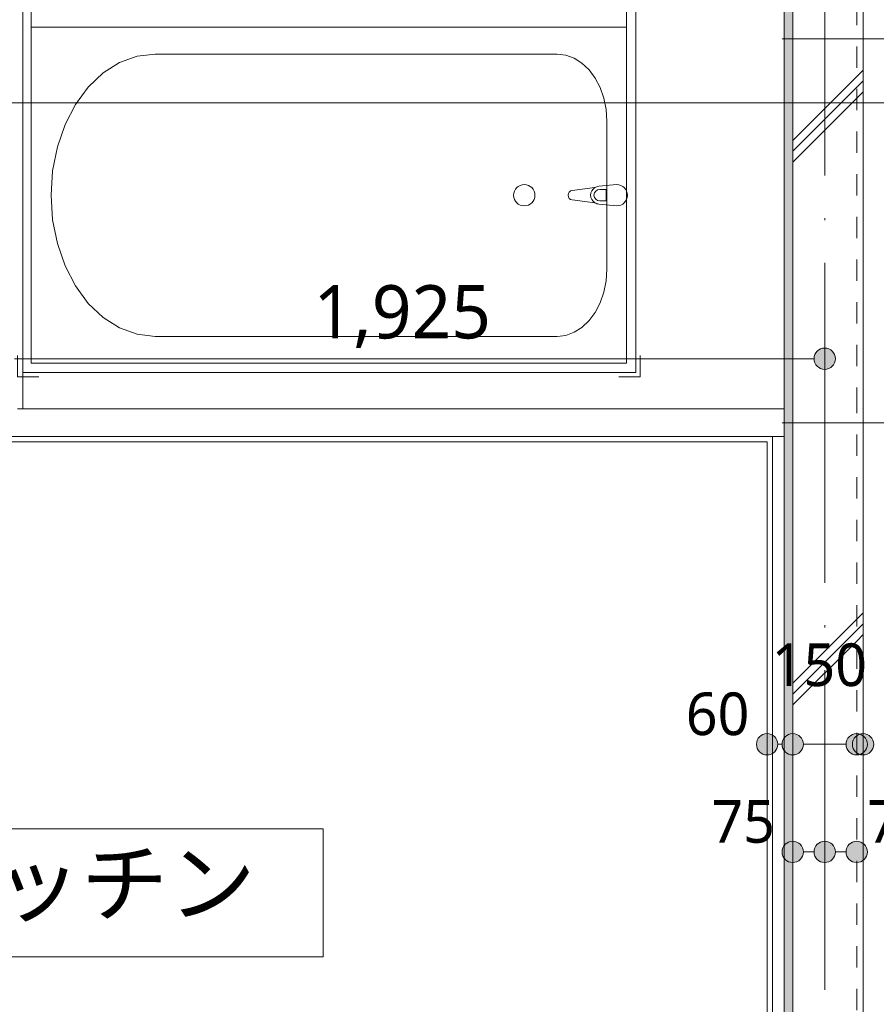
# Model space of a CAD drawing. Header units: millimetres. Extents: x 0 to 841, y 0 to 1188.
# Tile 89 of 98: x 687 to 727, y 995 to 1041. Entities that reach past the tile are written whole.
import ezdxf
from ezdxf.xclip import XClip

# ---------------------------------------------------------------- set-up
doc = ezdxf.new("R2010")
doc.units = ezdxf.units.MM
doc.header["$MEASUREMENT"] = 0
doc.header["$XCLIPFRAME"] = 0
for name, pattern in [('Wipeout_Contour', [1000, 0, -1000]), ('通り芯', [19, 15, -2, 0, -2]), ('ＪＷ点線１', [2, 1, -1])]:
    doc.linetypes.add(name, pattern=pattern)
for name, color, linetype in [('EV.★', 7, 'Continuous'), ('壁-躯体', 7, 'Continuous'), ('壁-間仕切り', 7, 'Continuous'), ('室名.★', 7, 'Continuous'), ('寸法', 7, 'Continuous'), ('床', 7, 'Continuous')]:
    doc.layers.add(name, color=color, linetype=linetype)
for name, color, linetype, lineweight in [('UB.★_ペン_番号__1', 7, 'Continuous', 5), ('UB.★_ペン_番号__41', 7, 'Continuous', 13), ('壁-躯体_ペン_番号__141', 7, 'Continuous', 15), ('壁-間仕切り_ペン_番号__141', 7, 'Continuous', 15), ('室名.★_ペン_番号__46', 7, 'Continuous', 13), ('寸法_ペン_番号__45', 7, 'Continuous', 13), ('寸法_ペン_番号__46', 7, 'Continuous', 13), ('通り芯_ペン_番号__139', 8, 'Continuous', 5)]:
    doc.layers.add(name, color=color, linetype=linetype, lineweight=lineweight)
for name, color, linetype, lineweight, true_color in [('UB.★_ペン_番号__75', 251, 'Continuous', 5, 0x6a6a6a), ('壁-躯体_ペン_番号__161', 251, 'Continuous', 5, 0x6a6a6a), ('壁-躯体_ペン_番号__169', 253, 'Continuous', 5, 0xaaaaaa), ('壁-躯体_ペン_番号__174', 253, 'Continuous', 5, 0xaaaaaa), ('壁-間仕切り_ペン_番号__161', 251, 'Continuous', 5, 0x6a6a6a), ('室名.★_ペン_番号__85', 251, 'Continuous', 5, 0x6a6a6a), ('寸法_ペン_番号__85', 251, 'Continuous', 5, 0x6a6a6a), ('床_ペン_番号__89', 251, 'Continuous', 5, 0x6a6a6a), ('断面図_ペン_番号__85', 251, 'Continuous', 5, 0x6a6a6a)]:
    doc.layers.add(name, color=color, linetype=linetype, lineweight=lineweight, true_color=true_color)
doc.styles.add('GENERATED_STYLE_1', font='meiryo.ttc')
pattern_1 = [(45, (488.263, 926.959), (-12.7279, 12.7279), []), (45, (488.008, 927.213), (-12.7279, 12.7279), []), (45, (487.753, 927.468), (-12.7279, 12.7279), [])]

# ---------------------------------------------------------------- blocks, each defined once
blk = doc.blocks.new('*X36')
at = {"layer": '壁-躯体_ペン_番号__174', "linetype": 'Continuous', "lineweight": 5, "true_color": 0xaaaaaa}
blk.add_hatch(color=253, dxfattribs=at).paths.add_polyline_path([(722.763, 1022.609), (722.363, 1022.609), (722.363, 1021.334), (722.763, 1021.472)])
blk = doc.blocks.new('*X38')
at = {"layer": '壁-躯体_ペン_番号__174', "linetype": 'Continuous', "lineweight": 5, "true_color": 0xaaaaaa}
blk.add_hatch(color=253, dxfattribs=at).paths.add_polyline_path([(722.363, 1061.309), (722.363, 1022.609), (722.763, 1022.609), (722.763, 1061.309)])
blk = doc.blocks.new('*X61')
at = {"layer": '壁-躯体_ペン_番号__174', "linetype": 'Continuous', "lineweight": 5, "true_color": 0xaaaaaa}
blk.add_hatch(color=253, dxfattribs=at).paths.add_polyline_path([(722.363, 1021.334), (722.363, 977.583), (722.763, 977.445), (722.763, 1021.472)])
blk = doc.blocks.new('図面_6_6', base_point=(598.263, 1001.922))
at = {"layer": 'UB.★_ペン_番号__1', "color": 7, "linetype": 'Continuous', "lineweight": 5, "flags": 128}
for points in [[(715.413, 1024.309), (686.613, 1024.309), (686.613, 1061.109), (715.413, 1061.109)], [(714.973, 1024.749), (687.053, 1024.749), (687.053, 1060.669), (714.973, 1060.669)]]:
    blk.add_lwpolyline(points, close=True, dxfattribs=at)
at = {"layer": '壁-間仕切り_ペン_番号__141', "color": 7, "linetype": 'Continuous', "lineweight": 15}
blk.add_point((726.063, 1022.609), dxfattribs=at)
at = {"layer": '寸法_ペン_番号__46', "color": 7, "linetype": 'Continuous', "lineweight": 13, "insert": (726.263, 1002.236), "char_height": 2, "width": 3.31252, "attachment_point": 7, "style": 'GENERATED_STYLE_1'}
blk.add_mtext('\\A1;{\\pql;\\fMeiryo|b0|i0|c128|p0;\\W1.000000;75}', dxfattribs=at)
at = {"color": 254, "linetype": 'Wipeout_Contour', "lineweight": 0, "ltscale": 22881.22973}
blk.add_wipeout([(488.263, 926.959), (582.263, 926.959), (724.263, 926.959), (724.263, 969.859), (709.263, 969.859), (709.263, 976.959), (724.263, 976.959), (724.263, 1021.959), (686.663, 1021.959), (686.663, 1062.859), (655.963, 1062.859), (655.963, 1094.959), (636.763, 1094.959), (636.763, 1078.959), (614.963, 1078.959), (614.963, 1061.059), (582.263, 1061.059), (582.263, 991.959), (488.263, 991.959)], dxfattribs=at).dxf.layer = '床'
at = {"layer": 'UB.★_ペン_番号__41', "color": 7, "linetype": 'Continuous', "lineweight": 13, "flags": 128}
for points in [[(687.413, 1024.109), (686.413, 1024.109), (686.413, 1025.109)], [(714.613, 1024.109), (715.613, 1024.109), (715.613, 1025.109)]]:
    blk.add_lwpolyline(points, dxfattribs=at)
at = {"layer": 'UB.★_ペン_番号__75', "color": 251, "linetype": 'Continuous', "lineweight": 5, "true_color": 0x6a6a6a}
for p, q in [((714.012, 1032.901), (713.715, 1032.901)), ((714.012, 1032.357), (714.012, 1032.901)), ((713.715, 1032.357), (714.012, 1032.357))]:
    blk.add_line(p, q, dxfattribs=at)
at = {"layer": 'UB.★_ペン_番号__75', "color": 251, "linetype": 'Continuous', "lineweight": 5, "true_color": 0x6a6a6a, "flags": 128}
for points in [[(714.973, 1024.749), (687.053, 1024.749), (687.053, 1040.509), (714.973, 1040.509)], [(711.715, 1039.248), (712.119, 1039.2), (712.511, 1039.058), (712.879, 1038.826), (713.211, 1038.51), (713.498, 1038.122), (713.73, 1037.672), (713.902, 1037.174), (714.007, 1036.643), (714.042, 1036.096), (714.042, 1029.161), (714.007, 1028.614), (713.902, 1028.083), (713.73, 1027.585), (713.498, 1027.135), (713.211, 1026.747), (712.879, 1026.432), (712.511, 1026.2), (712.119, 1026.057), (711.715, 1026.009), (692.869, 1026.009), (692.021, 1026.11), (691.198, 1026.409), (690.426, 1026.896), (689.729, 1027.558), (689.126, 1028.374), (688.638, 1029.319), (688.278, 1030.365), (688.057, 1031.479), (687.983, 1032.629), (688.057, 1033.778), (688.278, 1034.893), (688.638, 1035.938), (689.126, 1036.883), (689.729, 1037.699), (690.426, 1038.361), (691.198, 1038.849), (692.021, 1039.147), (692.869, 1039.248)]]:
    blk.add_lwpolyline(points, close=True, dxfattribs=at)
blk.add_lwpolyline([(714.51, 1032.129), (713.671, 1032.209, -0.12102), (713.481, 1032.274), (712.422, 1032.407, -0.882566), (712.422, 1032.851), (713.481, 1032.983, -0.12102), (713.671, 1033.049), (714.51, 1033.129, -1)], format="xyb", close=True, dxfattribs=at)
at = {"layer": 'UB.★_ペン_番号__75', "color": 251, "linetype": 'Continuous', "lineweight": 5, "true_color": 0x6a6a6a}
blk.add_circle((710.173, 1032.629), 0.5, dxfattribs=at)
for centre, radius, start, end in [((713.709, 1032.629), 0.422, 122.771, 237.229), ((713.715, 1032.629), 0.272, 90, 270)]:
    blk.add_arc(centre, radius, start, end, dxfattribs=at)
at = {"layer": '床_ペン_番号__89', "color": 251, "linetype": 'Continuous', "lineweight": 5, "true_color": 0x6a6a6a, "flags": 128}
blk.add_lwpolyline([(488.263, 926.959), (582.263, 926.959), (724.263, 926.959), (724.263, 969.859), (709.263, 969.859), (709.263, 976.959), (724.263, 976.959), (724.263, 1021.959), (686.663, 1021.959), (686.663, 1062.859), (655.963, 1062.859), (655.963, 1094.959), (636.763, 1094.959), (636.763, 1078.959), (614.963, 1078.959), (614.963, 1061.059), (582.263, 1061.059), (582.263, 991.959), (488.263, 991.959)], close=True, dxfattribs=at)
at = {"layer": '寸法_ペン_番号__46', "color": 7, "linetype": 'Continuous', "lineweight": 13, "attachment_point": 7, "style": 'GENERATED_STYLE_1'}
for s, insert, char_height, width in [('\\A1;{\\pql;\\fMeiryo|b0|i0|c128|p0;\\W1.000000;1,925}', (700.29, 1025.459), 2.5, 9.445), ('\\A1;{\\pql;\\fMeiryo|b0|i0|c128|p0;\\W1.000000;60}', (717.75, 1007.282), 2, 3.31252)]:
    blk.add_mtext(s, dxfattribs=dict(at, insert=insert, char_height=char_height, width=width))
at = {"color": 254, "linetype": 'Wipeout_Contour', "lineweight": 0, "ltscale": 3752.1353}
blk.add_wipeout([(722.363, 1021.309), (722.363, 1021.334), (722.288, 1021.309)], dxfattribs=at).dxf.layer = '壁-間仕切り'
at = {"color": 254, "linetype": 'Wipeout_Contour', "lineweight": 0, "ltscale": 3750.51832}
blk.add_wipeout([(721.813, 1021.145), (721.563, 1021.059), (721.813, 1021.059)], dxfattribs=at).dxf.layer = '壁-間仕切り'
at = {"color": 254, "linetype": 'Wipeout_Contour', "lineweight": 0, "ltscale": 4865.834299}
blk.add_wipeout([(684.745, 996.917), (700.745, 996.917), (700.745, 1002.918), (684.745, 1002.918)], dxfattribs=at).dxf.layer = '室名.★'
at = {"layer": '室名.★_ペン_番号__85', "color": 251, "linetype": 'Continuous', "lineweight": 5, "true_color": 0x6a6a6a, "flags": 128}
blk.add_lwpolyline([(684.745, 996.917), (700.745, 996.917), (700.745, 1002.918), (684.745, 1002.918)], close=True, dxfattribs=at)
at = {"layer": '室名.★_ペン_番号__46', "color": 7, "linetype": 'Continuous', "lineweight": 13, "insert": (692.745, 1001.871), "char_height": 3, "attachment_point": 2, "style": 'GENERATED_STYLE_1'}
blk.add_mtext('\\A1;{\\pqc;\\pt0,920;\\fMeiryo|b0|i0|c128|p0;\\W1.000000;キッチン\\fMeiryo|b0|i0|c128|p0;\\W1.000000;\\A1{\\H.66x;\\S^  ;}\\fMeiryo|b0|i0|c128|p0;\\W1.000000;\\fMeiryo|b0|i0|c128|p0;\\W1.000000;\\A1{\\H.66x;\\S^  ;}\\fMeiryo|b0|i0|c128|p0;\\W1.000000;\\fMeiryo|b0|i0|c128|p0;\\W1.000000;\\fMeiryo|b0|i0|c128|p0;\\W1.000000;\\fMeiryo|b0|i0|c128|p0;\\W1.000000;\\fMeiryo|b0|i0|c128|p0;\\W1.000000;\\fMeiryo|b0|i0|c128|p0;\\W1.000000;\\fMeiryo|b0|i0|c128|p0;\\W1.000000;\\A1{\\H.66x;\\S^  ;}\\fMeiryo|b0|i0|c128|p0;\\W1.000000;\\fMeiryo|b0|i0|c128|p0;\\W1.000000;\\A1{\\H.66x;\\S^  ;}\\fMeiryo|b0|i0|c128|p0;\\W1.000000;\\fMeiryo|b0|i0|c128|p0;\\W1.000000;\\fMeiryo|b0|i0|c128|p0;\\W1.000000;\\fMeiryo|b0|i0|c128|p0;\\W1.000000;\\fMeiryo|b0|i0|c128|p0;\\W1.000000;\\fMeiryo|b0|i0|c128|p0;\\W1.000000;\\fMeiryo|b0|i0|c128|p0;\\W1.000000;\\A1{\\H.66x;\\S^  ;}\\fMeiryo|b0|i0|c128|p0;\\W1.000000;\\fMeiryo|b0|i0|c128|p0;\\W1.000000;\\A1{\\H.66x;\\S^  ;}\\fMeiryo|b0|i0|c128|p0;\\W1.000000;\\fMeiryo|b0|i0|c128|p0;\\W1.000000;\\fMeiryo|b0|i0|c128|p0;\\W1.000000;\\fMeiryo|b0|i0|c128|p0;\\W1.000000;\\fMeiryo|b0|i0|c128|p0;\\W1.000000;\\fMeiryo|b0|i0|c128|p0;\\W1.000000;\\fMeiryo|b0|i0|c128|p0;\\W1.000000;\\A1{\\H.66x;\\S^  ;}\\fMeiryo|b0|i0|c128|p0;\\W1.000000;\\fMeiryo|b0|i0|c128|p0;\\W1.000000;\\A1{\\H.66x;\\S^  ;}\\fMeiryo|b0|i0|c128|p0;\\W1.000000;\\fMeiryo|b0|i0|c128|p0;\\W1.000000;\\fMeiryo|b0|i0|c128|p0;\\W1.000000;\\fMeiryo|b0|i0|c128|p0;\\W1.000000;\\fMeiryo|b0|i0|c128|p0;\\W1.000000;\\fMeiryo|b0|i0|c128|p0;\\W1.000000;\\fMeiryo|b0|i0|c128|p0;\\W1.000000;\\A1{\\H.66x;\\S^  ;}\\fMeiryo|b0|i0|c128|p0;\\W1.000000;\\fMeiryo|b0|i0|c128|p0;\\W1.000000;\\A1{\\H.66x;\\S^  ;}\\fMeiryo|b0|i0|c128|p0;\\W1.000000;\\fMeiryo|b0|i0|c128|p0;\\W1.000000;\\fMeiryo|b0|i0|c128|p0;\\W1.000000;\\fMeiryo|b0|i0|c128|p0;\\W1.000000;\\fMeiryo|b0|i0|c128|p0;\\W1.000000;\\fMeiryo|b0|i0|c128|p0;\\W1.000000;\\fMeiryo|b0|i0|c128|p0;\\W1.000000;\\fMeiryo|b0|i0|c128|p0;\\W1.000000;}', dxfattribs=at)
at = {"color": 254, "linetype": 'Wipeout_Contour', "lineweight": 0, "ltscale": 4960.913164}
blk.add_wipeout([(721.563, 1021.309), (685.763, 1021.309), (685.763, 1021.059), (721.563, 1021.059)], dxfattribs=at).dxf.layer = '壁-間仕切り'
at = {"color": 254, "linetype": 'Wipeout_Contour', "lineweight": 0, "ltscale": 5002.190045}
blk.add_wipeout([(721.563, 1021.309), (721.563, 1021.059), (721.813, 1021.145), (721.813, 1021.309)], dxfattribs=at).dxf.layer = '壁-間仕切り'
at = {"layer": '壁-間仕切り_ペン_番号__141', "color": 7, "linetype": 'Continuous', "lineweight": 15, "flags": 128}
blk.add_lwpolyline([(685.763, 1021.059), (721.563, 1021.059)], dxfattribs=at)
at = {"color": 254, "linetype": 'Wipeout_Contour', "lineweight": 0, "ltscale": 6214.638402}
blk.add_wipeout([(722.363, 1022.609), (685.763, 1022.609), (685.763, 1021.309), (722.288, 1021.309), (722.363, 1021.334)], dxfattribs=at).dxf.layer = '壁-間仕切り'
at = {"layer": '壁-躯体_ペン_番号__161', "color": 251, "linetype": 'Continuous', "lineweight": 5, "true_color": 0x6a6a6a}
for p, q in [((722.363, 1021.309), (722.288, 1021.309)), ((722.363, 1021.309), (722.363, 1021.334)), ((721.813, 1021.059), (721.813, 1021.145))]:
    blk.add_line(p, q, dxfattribs=at)
at = {"layer": '壁-間仕切り_ペン_番号__161', "color": 251, "linetype": 'Continuous', "lineweight": 5, "true_color": 0x6a6a6a}
for p, q in [((722.363, 1022.609), (722.363, 1021.334)), ((685.763, 1021.309), (721.813, 1021.309)), ((721.813, 1021.309), (721.813, 1021.145)), ((722.288, 1021.309), (721.813, 1021.309))]:
    blk.add_line(p, q, dxfattribs=at)
at = {"layer": '壁-間仕切り_ペン_番号__161', "color": 251, "linetype": 'Continuous', "lineweight": 5, "true_color": 0x6a6a6a, "flags": 128}
blk.add_lwpolyline([(722.363, 1022.609), (686.413, 1022.609)], dxfattribs=at)
at = {"layer": '室名.★_ペン_番号__46', "color": 7, "linetype": 'Continuous', "lineweight": 13, "insert": (677.313, 1033.262), "char_height": 3, "attachment_point": 2, "style": 'GENERATED_STYLE_1'}
blk.add_mtext('\\A1;{\\pqc;\\pt0,920;\\fMeiryo|b0|i0|c128|p0;\\W1.000000;収納\\fMeiryo|b0|i0|c128|p0;\\W1.000000;\\A1{\\H.66x;\\S^  ;}\\fMeiryo|b0|i0|c128|p0;\\W1.000000;\\fMeiryo|b0|i0|c128|p0;\\W1.000000;\\A1{\\H.66x;\\S^  ;}\\fMeiryo|b0|i0|c128|p0;\\W1.000000;\\fMeiryo|b0|i0|c128|p0;\\W1.000000;\\fMeiryo|b0|i0|c128|p0;\\W1.000000;\\fMeiryo|b0|i0|c128|p0;\\W1.000000;\\fMeiryo|b0|i0|c128|p0;\\W1.000000;\\fMeiryo|b0|i0|c128|p0;\\W1.000000;\\fMeiryo|b0|i0|c128|p0;\\W1.000000;\\A1{\\H.66x;\\S^  ;}\\fMeiryo|b0|i0|c128|p0;\\W1.000000;\\fMeiryo|b0|i0|c128|p0;\\W1.000000;\\A1{\\H.66x;\\S^  ;}\\fMeiryo|b0|i0|c128|p0;\\W1.000000;\\fMeiryo|b0|i0|c128|p0;\\W1.000000;\\fMeiryo|b0|i0|c128|p0;\\W1.000000;\\fMeiryo|b0|i0|c128|p0;\\W1.000000;\\fMeiryo|b0|i0|c128|p0;\\W1.000000;\\fMeiryo|b0|i0|c128|p0;\\W1.000000;\\fMeiryo|b0|i0|c128|p0;\\W1.000000;\\A1{\\H.66x;\\S^  ;}\\fMeiryo|b0|i0|c128|p0;\\W1.000000;\\fMeiryo|b0|i0|c128|p0;\\W1.000000;\\A1{\\H.66x;\\S^  ;}\\fMeiryo|b0|i0|c128|p0;\\W1.000000;\\fMeiryo|b0|i0|c128|p0;\\W1.000000;\\fMeiryo|b0|i0|c128|p0;\\W1.000000;\\fMeiryo|b0|i0|c128|p0;\\W1.000000;\\fMeiryo|b0|i0|c128|p0;\\W1.000000;\\fMeiryo|b0|i0|c128|p0;\\W1.000000;\\fMeiryo|b0|i0|c128|p0;\\W1.000000;\\A1{\\H.66x;\\S^  ;}\\fMeiryo|b0|i0|c128|p0;\\W1.000000;\\fMeiryo|b0|i0|c128|p0;\\W1.000000;\\A1{\\H.66x;\\S^  ;}\\fMeiryo|b0|i0|c128|p0;\\W1.000000;\\fMeiryo|b0|i0|c128|p0;\\W1.000000;\\fMeiryo|b0|i0|c128|p0;\\W1.000000;\\fMeiryo|b0|i0|c128|p0;\\W1.000000;\\fMeiryo|b0|i0|c128|p0;\\W1.000000;\\fMeiryo|b0|i0|c128|p0;\\W1.000000;\\fMeiryo|b0|i0|c128|p0;\\W1.000000;\\A1{\\H.66x;\\S^  ;}\\fMeiryo|b0|i0|c128|p0;\\W1.000000;\\fMeiryo|b0|i0|c128|p0;\\W1.000000;\\A1{\\H.66x;\\S^  ;}\\fMeiryo|b0|i0|c128|p0;\\W1.000000;\\fMeiryo|b0|i0|c128|p0;\\W1.000000;\\fMeiryo|b0|i0|c128|p0;\\W1.000000;\\fMeiryo|b0|i0|c128|p0;\\W1.000000;\\fMeiryo|b0|i0|c128|p0;\\W1.000000;\\fMeiryo|b0|i0|c128|p0;\\W1.000000;\\fMeiryo|b0|i0|c128|p0;\\W1.000000;\\fMeiryo|b0|i0|c128|p0;\\W1.000000;}', dxfattribs=at)
at = {"color": 254, "linetype": 'Wipeout_Contour', "lineweight": 0, "ltscale": 5006.632382}
blk.add_wipeout([(722.763, 1022.609), (722.363, 1022.609), (722.363, 1021.334), (722.763, 1021.472)], dxfattribs=at).dxf.layer = '壁-躯体'
at = {"layer": 'EV.★', "color": 7, "linetype": 'Continuous', "lineweight": 5}
blk.add_blockref('*X36', (0, 0), dxfattribs=at)
at = {"color": 254, "linetype": 'Wipeout_Contour', "lineweight": 0, "ltscale": 5012.171672}
blk.add_wipeout([(725.763, 1022.609), (722.763, 1022.609), (722.763, 1021.472), (725.763, 1022.505)], dxfattribs=at).dxf.layer = '壁-躯体'
at = {"layer": '壁-躯体_ペン_番号__169', "linetype": 'Continuous', "lineweight": 5, "true_color": 0xaaaaaa}
h = blk.add_hatch(dxfattribs=at)
h.set_pattern_fill('コンクリート_構造2_0006', color=253, style=0, pattern_type=2)
h.set_pattern_definition(pattern_1)
h.paths.add_polyline_path([(725.763, 1022.609), (722.763, 1022.609), (722.763, 1021.472), (725.763, 1022.505)])
at = {"color": 254, "linetype": 'Wipeout_Contour', "lineweight": 0, "ltscale": 5072.099802}
blk.add_wipeout([(722.363, 1061.309), (722.363, 1022.609), (722.763, 1022.609), (722.763, 1061.309)], dxfattribs=at).dxf.layer = '壁-躯体'
at = {"color": 254, "linetype": 'Wipeout_Contour', "lineweight": 0, "ltscale": 3762.719687}
blk.add_wipeout([(725.763, 1022.609), (725.763, 1022.505), (726.063, 1022.609)], dxfattribs=at).dxf.layer = '壁-躯体'
at = {"layer": '壁-躯体_ペン_番号__169', "linetype": 'Continuous', "lineweight": 5, "true_color": 0xaaaaaa}
h = blk.add_hatch(dxfattribs=at)
h.set_pattern_fill('コンクリート_構造2_0006', color=253, style=0, pattern_type=2)
h.set_pattern_definition(pattern_1)
h.paths.add_polyline_path([(725.763, 1022.609), (725.763, 1022.505), (726.063, 1022.609)])
at = {"layer": '壁-躯体_ペン_番号__161', "color": 251, "linetype": 'Continuous', "lineweight": 5, "true_color": 0x6a6a6a, "flags": 128}
blk.add_lwpolyline([(722.363, 1061.309), (722.363, 1022.609)], dxfattribs=at)
at = {"layer": '壁-間仕切り_ペン_番号__161', "color": 251, "linetype": 'Continuous', "lineweight": 5, "true_color": 0x6a6a6a}
blk.add_line((722.363, 1022.609), (722.363, 1021.334), dxfattribs=at)
at = {"layer": 'EV.★', "color": 7, "linetype": 'Continuous', "lineweight": 5}
blk.add_blockref('*X38', (0, 0), dxfattribs=at)
at = {"color": 254, "linetype": 'Wipeout_Contour', "lineweight": 0, "ltscale": 5079.748694}
blk.add_wipeout([(726.063, 1022.609), (726.063, 1061.309), (725.763, 1061.309), (725.763, 1022.609)], dxfattribs=at).dxf.layer = '壁-躯体'
at = {"color": 254, "linetype": 'Wipeout_Contour', "lineweight": 0, "ltscale": 3752.739388}
blk.add_wipeout([(721.813, 1021.145), (722.288, 1021.309), (721.813, 1021.309)], dxfattribs=at).dxf.layer = '壁-躯体'
at = {"layer": '壁-躯体_ペン_番号__169', "linetype": 'Continuous', "lineweight": 5, "true_color": 0xaaaaaa}
h = blk.add_hatch(dxfattribs=at)
h.set_pattern_fill('コンクリート_構造2_0006', color=253, style=0, pattern_type=2)
h.set_pattern_definition(pattern_1)
h.paths.add_polyline_path([(726.063, 1022.609), (726.063, 1061.309), (725.763, 1061.309), (725.763, 1022.609)])
at = {"layer": '壁-躯体_ペン_番号__141', "color": 7, "linetype": 'Continuous', "lineweight": 15, "flags": 128}
blk.add_lwpolyline([(726.063, 1022.609), (726.063, 1061.309)], dxfattribs=at)
at = {"layer": '壁-間仕切り_ペン_番号__141', "color": 7, "linetype": 'Continuous', "lineweight": 15}
blk.add_point((726.063, 1022.609), dxfattribs=at)
at = {"color": 254, "linetype": 'Wipeout_Contour', "lineweight": 0, "ltscale": 4931.369734}
blk.add_wipeout([(721.563, 1021.059), (721.563, 977.859), (721.813, 977.859), (721.813, 1021.059)], dxfattribs=at).dxf.layer = '壁-躯体'
at = {"layer": '壁-躯体_ペン_番号__141', "color": 7, "linetype": 'Continuous', "lineweight": 15, "flags": 128}
blk.add_lwpolyline([(721.563, 1021.059), (721.563, 977.859)], dxfattribs=at)
at = {"color": 254, "linetype": 'Wipeout_Contour', "lineweight": 0, "ltscale": 5075.979728}
blk.add_wipeout([(725.763, 1022.609), (725.763, 1061.309), (722.763, 1061.309), (722.763, 1022.609)], dxfattribs=at).dxf.layer = '壁-躯体'
at = {"color": 254, "linetype": 'Wipeout_Contour', "lineweight": 0, "ltscale": 7398.288736}
blk.add_wipeout([(722.288, 1021.309), (721.813, 1021.145), (721.813, 977.773), (722.288, 977.609), (722.363, 977.609), (722.363, 1021.309)], dxfattribs=at).dxf.layer = '壁-躯体'
at = {"layer": '壁-躯体_ペン_番号__169', "linetype": 'Continuous', "lineweight": 5, "true_color": 0xaaaaaa}
h = blk.add_hatch(dxfattribs=at)
h.set_pattern_fill('コンクリート_構造2_0006', color=253, style=0, pattern_type=2)
h.set_pattern_definition(pattern_1)
h.paths.add_polyline_path([(725.763, 1022.609), (725.763, 1061.309), (722.763, 1061.309), (722.763, 1022.609)])
at = {"layer": '寸法', "linetype": 'Continuous', "lineweight": 0, "true_color": 0x000000}
for points in [[(723.763, 1024.959), (723.801, 1024.767), (723.909, 1024.605), (724.071, 1024.497), (724.263, 1024.459), (724.454, 1024.497), (724.616, 1024.605), (724.725, 1024.767), (724.763, 1024.959), (724.725, 1025.15), (724.616, 1025.312), (724.454, 1025.421), (724.263, 1025.459), (724.071, 1025.421), (723.909, 1025.312), (723.801, 1025.15)], [(721.063, 1006.882), (721.101, 1006.691), (721.209, 1006.529), (721.371, 1006.42), (721.563, 1006.382), (721.754, 1006.42), (721.916, 1006.529), (722.025, 1006.691), (722.063, 1006.882), (722.025, 1007.073), (721.916, 1007.236), (721.754, 1007.344), (721.563, 1007.382), (721.371, 1007.344), (721.209, 1007.236), (721.101, 1007.073)]]:
    blk.add_hatch(color=18, dxfattribs=at).paths.add_polyline_path(points)
at = {"layer": '壁-躯体_ペン_番号__141', "color": 7, "linetype": 'Continuous', "lineweight": 15}
blk.add_line((722.763, 1061.309), (722.763, 1022.609), dxfattribs=at)
at = {"layer": '壁-躯体_ペン_番号__141', "color": 7, "linetype": 'ＪＷ点線１', "lineweight": 15}
blk.add_line((725.763, 1022.609), (725.763, 1061.309), dxfattribs=at)
at = {"layer": '壁-躯体_ペン_番号__161', "color": 251, "linetype": 'Continuous', "lineweight": 5, "true_color": 0x6a6a6a}
for q in [(721.813, 1021.145), (721.813, 977.859)]:
    blk.add_line((721.813, 1021.059), q, dxfattribs=at)
at = {"layer": '壁-間仕切り_ペン_番号__141', "color": 7, "linetype": 'Continuous', "lineweight": 15}
blk.add_line((722.763, 1022.609), (722.763, 1021.472), dxfattribs=at)
at = {"layer": '壁-間仕切り_ペン_番号__141', "color": 7, "linetype": 'ＪＷ点線１', "lineweight": 15}
blk.add_line((725.763, 1022.505), (725.763, 1022.609), dxfattribs=at)
at = {"layer": '壁-間仕切り_ペン_番号__161', "color": 251, "linetype": 'Continuous', "lineweight": 5, "true_color": 0x6a6a6a}
blk.add_line((721.813, 1021.309), (721.813, 1021.145), dxfattribs=at)
at = {"layer": '寸法_ペン_番号__45', "color": 7, "linetype": 'Continuous', "lineweight": 13}
for centre in [(724.263, 1024.959), (721.563, 1006.882)]:
    blk.add_circle(centre, 0.5, dxfattribs=at)
at = {"layer": '寸法_ペン_番号__85', "color": 251, "linetype": 'Continuous', "lineweight": 5, "true_color": 0x6a6a6a}
for p, q in [((741.763, 1039.959), (722.263, 1039.959)), ((686.263, 1024.959), (723.763, 1024.959))]:
    blk.add_line(p, q, dxfattribs=at)
blk.add_point((724.263, 1025.459), dxfattribs=at)
at = {"layer": '断面図_ペン_番号__85', "color": 251, "linetype": 'Continuous', "lineweight": 5, "true_color": 0x6a6a6a}
blk.add_line((585.763, 1036.959), (766.763, 1036.959), dxfattribs=at)
at = {"layer": '寸法_ペン_番号__46', "color": 7, "linetype": 'Continuous', "lineweight": 13, "insert": (718.95, 1002.236), "char_height": 2, "width": 3.31252, "attachment_point": 7, "style": 'GENERATED_STYLE_1'}
blk.add_mtext('\\A1;{\\pql;\\fMeiryo|b0|i0|c128|p0;\\W1.000000;75}', dxfattribs=at)
at = {"color": 254, "linetype": 'Wipeout_Contour', "lineweight": 0, "ltscale": 4941.319994}
blk.add_wipeout([(726.063, 976.309), (726.063, 1022.609), (725.763, 1022.505), (725.763, 976.412)], dxfattribs=at).dxf.layer = '壁-躯体'
at = {"color": 254, "linetype": 'Wipeout_Contour', "lineweight": 0, "ltscale": 4933.427861}
blk.add_wipeout([(722.363, 1021.334), (722.363, 977.583), (722.763, 977.445), (722.763, 1021.472)], dxfattribs=at).dxf.layer = '壁-躯体'
at = {"layer": '壁-躯体_ペン_番号__169', "linetype": 'Continuous', "lineweight": 5, "true_color": 0xaaaaaa}
h = blk.add_hatch(dxfattribs=at)
h.set_pattern_fill('コンクリート_構造2_0006', color=253, style=0, pattern_type=2)
h.set_pattern_definition(pattern_1)
h.paths.add_polyline_path([(726.063, 976.309), (726.063, 1022.609), (725.763, 1022.505), (725.763, 976.412)])
at = {"layer": '壁-躯体_ペン_番号__141', "color": 7, "linetype": 'Continuous', "lineweight": 15, "flags": 128}
blk.add_lwpolyline([(726.063, 976.309), (726.063, 1022.609)], dxfattribs=at)
at = {"layer": '壁-躯体_ペン_番号__161', "color": 251, "linetype": 'Continuous', "lineweight": 5, "true_color": 0x6a6a6a}
for q in [(722.288, 1021.309), (722.363, 1021.334), (722.363, 977.609)]:
    blk.add_line((722.363, 1021.309), q, dxfattribs=at)
at = {"layer": '壁-間仕切り_ペン_番号__161', "color": 251, "linetype": 'Continuous', "lineweight": 5, "true_color": 0x6a6a6a}
blk.add_line((722.288, 1021.309), (721.813, 1021.309), dxfattribs=at)
at = {"layer": '寸法_ペン_番号__85', "color": 251, "linetype": 'Continuous', "lineweight": 5, "true_color": 0x6a6a6a}
for p, q in [((722.263, 1006.882), (722.063, 1006.882)), ((726.063, 1006.882), (726.062, 1006.882))]:
    blk.add_line(p, q, dxfattribs=at)
at = {"layer": 'EV.★', "color": 7, "linetype": 'Continuous', "lineweight": 5}
blk.add_blockref('*X61', (0, 0), dxfattribs=at)
at = {"color": 254, "linetype": 'Wipeout_Contour', "lineweight": 0, "ltscale": 4937.431138}
blk.add_wipeout([(725.763, 976.412), (725.763, 1022.505), (722.763, 1021.472), (722.763, 977.445)], dxfattribs=at).dxf.layer = '壁-躯体'
at = {"layer": '壁-躯体_ペン_番号__169', "linetype": 'Continuous', "lineweight": 5, "true_color": 0xaaaaaa}
h = blk.add_hatch(dxfattribs=at)
h.set_pattern_fill('コンクリート_構造2_0006', color=253, style=0, pattern_type=2)
h.set_pattern_definition(pattern_1)
h.paths.add_polyline_path([(725.763, 976.412), (725.763, 1022.505), (722.763, 1021.472), (722.763, 977.445)])
at = {"layer": '寸法', "linetype": 'Continuous', "lineweight": 0, "true_color": 0x000000}
for points in [[(722.263, 1006.882), (722.301, 1006.691), (722.409, 1006.529), (722.571, 1006.42), (722.763, 1006.382), (722.954, 1006.42), (723.116, 1006.529), (723.225, 1006.691), (723.263, 1006.882), (723.225, 1007.073), (723.116, 1007.236), (722.954, 1007.344), (722.763, 1007.382), (722.571, 1007.344), (722.409, 1007.236), (722.301, 1007.073)], [(725.263, 1006.882), (725.301, 1006.691), (725.409, 1006.529), (725.571, 1006.42), (725.763, 1006.382), (725.954, 1006.42), (726.116, 1006.529), (726.225, 1006.691), (726.263, 1006.882), (726.225, 1007.073), (726.116, 1007.236), (725.954, 1007.344), (725.763, 1007.382), (725.571, 1007.344), (725.409, 1007.236), (725.301, 1007.073)], [(725.563, 1006.882), (725.601, 1006.691), (725.709, 1006.529), (725.871, 1006.42), (726.063, 1006.382), (726.254, 1006.42), (726.416, 1006.529), (726.525, 1006.691), (726.563, 1006.882), (726.525, 1007.073), (726.416, 1007.236), (726.254, 1007.344), (726.063, 1007.382), (725.871, 1007.344), (725.709, 1007.236), (725.601, 1007.073)], [(722.263, 1001.836), (722.301, 1001.644), (722.409, 1001.482), (722.571, 1001.374), (722.763, 1001.336), (722.954, 1001.374), (723.116, 1001.482), (723.225, 1001.644), (723.263, 1001.836), (723.225, 1002.027), (723.116, 1002.189), (722.954, 1002.298), (722.763, 1002.336), (722.571, 1002.298), (722.409, 1002.189), (722.301, 1002.027)], [(723.763, 1001.836), (723.801, 1001.644), (723.909, 1001.482), (724.071, 1001.374), (724.263, 1001.336), (724.454, 1001.374), (724.616, 1001.482), (724.725, 1001.644), (724.763, 1001.836), (724.725, 1002.027), (724.616, 1002.189), (724.454, 1002.298), (724.263, 1002.336), (724.071, 1002.298), (723.909, 1002.189), (723.801, 1002.027)], [(725.263, 1001.836), (725.301, 1001.644), (725.409, 1001.482), (725.571, 1001.374), (725.763, 1001.336), (725.954, 1001.374), (726.116, 1001.482), (726.225, 1001.644), (726.263, 1001.836), (726.225, 1002.027), (726.116, 1002.189), (725.954, 1002.298), (725.763, 1002.336), (725.571, 1002.298), (725.409, 1002.189), (725.301, 1002.027)]]:
    blk.add_hatch(color=18, dxfattribs=at).paths.add_polyline_path(points)
at = {"layer": '壁-躯体_ペン_番号__141', "color": 7, "linetype": 'ＪＷ点線１', "lineweight": 15}
blk.add_line((725.763, 976.412), (725.763, 1022.505), dxfattribs=at)
at = {"layer": '壁-躯体_ペン_番号__141', "color": 7, "linetype": 'Continuous', "lineweight": 15}
blk.add_line((722.763, 1021.472), (722.763, 977.445), dxfattribs=at)
at = {"layer": '寸法_ペン_番号__45', "color": 7, "linetype": 'Continuous', "lineweight": 13}
for centre in [(722.763, 1006.882), (725.763, 1006.882), (726.063, 1006.882), (722.763, 1001.836), (724.263, 1001.836), (725.763, 1001.836)]:
    blk.add_circle(centre, 0.5, dxfattribs=at)
at = {"layer": '寸法_ペン_番号__85', "color": 251, "linetype": 'Continuous', "lineweight": 5, "true_color": 0x6a6a6a}
for p, q in [((724.263, 1021.959), (724.263, 1024.459)), ((741.763, 1021.959), (722.263, 1021.959)), ((725.263, 1006.882), (723.263, 1006.882)), ((723.763, 1001.836), (723.263, 1001.836)), ((725.263, 1001.836), (724.763, 1001.836))]:
    blk.add_line(p, q, dxfattribs=at)
at = {"layer": '通り芯_ペン_番号__139', "color": 8, "linetype": '通り芯', "lineweight": 5}
blk.add_line((724.263, 1124.959), (724.263, 886.959), dxfattribs=at)
at = {"layer": '室名.★_ペン_番号__46', "color": 7, "linetype": 'Continuous', "lineweight": 13, "insert": (701.512, 1046.261), "char_height": 3, "attachment_point": 2, "style": 'GENERATED_STYLE_1'}
blk.add_mtext('\\A1;{\\pqc;\\pt0,920;\\fMeiryo|b0|i0|c128|p0;\\W1.000000;浴室1418\\fMeiryo|b0|i0|c128|p0;\\W1.000000;\\A1{\\H.66x;\\S^  ;}\\fMeiryo|b0|i0|c128|p0;\\W1.000000;\\fMeiryo|b0|i0|c128|p0;\\W1.000000;\\A1{\\H.66x;\\S^  ;}\\fMeiryo|b0|i0|c128|p0;\\W1.000000;\\fMeiryo|b0|i0|c128|p0;\\W1.000000;\\fMeiryo|b0|i0|c128|p0;\\W1.000000;\\fMeiryo|b0|i0|c128|p0;\\W1.000000;\\fMeiryo|b0|i0|c128|p0;\\W1.000000;\\fMeiryo|b0|i0|c128|p0;\\W1.000000;\\fMeiryo|b0|i0|c128|p0;\\W1.000000;\\A1{\\H.66x;\\S^  ;}\\fMeiryo|b0|i0|c128|p0;\\W1.000000;\\fMeiryo|b0|i0|c128|p0;\\W1.000000;\\A1{\\H.66x;\\S^  ;}\\fMeiryo|b0|i0|c128|p0;\\W1.000000;\\fMeiryo|b0|i0|c128|p0;\\W1.000000;\\fMeiryo|b0|i0|c128|p0;\\W1.000000;\\fMeiryo|b0|i0|c128|p0;\\W1.000000;\\fMeiryo|b0|i0|c128|p0;\\W1.000000;\\fMeiryo|b0|i0|c128|p0;\\W1.000000;\\fMeiryo|b0|i0|c128|p0;\\W1.000000;\\A1{\\H.66x;\\S^  ;}\\fMeiryo|b0|i0|c128|p0;\\W1.000000;\\fMeiryo|b0|i0|c128|p0;\\W1.000000;\\A1{\\H.66x;\\S^  ;}\\fMeiryo|b0|i0|c128|p0;\\W1.000000;\\fMeiryo|b0|i0|c128|p0;\\W1.000000;\\fMeiryo|b0|i0|c128|p0;\\W1.000000;\\fMeiryo|b0|i0|c128|p0;\\W1.000000;\\fMeiryo|b0|i0|c128|p0;\\W1.000000;\\fMeiryo|b0|i0|c128|p0;\\W1.000000;\\fMeiryo|b0|i0|c128|p0;\\W1.000000;\\A1{\\H.66x;\\S^  ;}\\fMeiryo|b0|i0|c128|p0;\\W1.000000;\\fMeiryo|b0|i0|c128|p0;\\W1.000000;\\A1{\\H.66x;\\S^  ;}\\fMeiryo|b0|i0|c128|p0;\\W1.000000;\\fMeiryo|b0|i0|c128|p0;\\W1.000000;\\fMeiryo|b0|i0|c128|p0;\\W1.000000;\\fMeiryo|b0|i0|c128|p0;\\W1.000000;\\fMeiryo|b0|i0|c128|p0;\\W1.000000;\\fMeiryo|b0|i0|c128|p0;\\W1.000000;\\fMeiryo|b0|i0|c128|p0;\\W1.000000;\\A1{\\H.66x;\\S^  ;}\\fMeiryo|b0|i0|c128|p0;\\W1.000000;\\fMeiryo|b0|i0|c128|p0;\\W1.000000;\\A1{\\H.66x;\\S^  ;}\\fMeiryo|b0|i0|c128|p0;\\W1.000000;\\fMeiryo|b0|i0|c128|p0;\\W1.000000;\\fMeiryo|b0|i0|c128|p0;\\W1.000000;\\fMeiryo|b0|i0|c128|p0;\\W1.000000;\\fMeiryo|b0|i0|c128|p0;\\W1.000000;\\fMeiryo|b0|i0|c128|p0;\\W1.000000;\\fMeiryo|b0|i0|c128|p0;\\W1.000000;\\fMeiryo|b0|i0|c128|p0;\\W1.000000;}', dxfattribs=at)
at = {"layer": '寸法_ペン_番号__46', "color": 7, "linetype": 'Continuous', "lineweight": 13, "insert": (721.778, 1009.582), "char_height": 2, "width": 4.96876, "attachment_point": 7, "style": 'GENERATED_STYLE_1'}
blk.add_mtext('\\A1;{\\pql;\\fMeiryo|b0|i0|c128|p0;\\W1.000000;150}', dxfattribs=at)

msp = doc.modelspace()

# ---------------------------------------------------------------- block references
at = {"color": 7, "linetype": 'Continuous', "lineweight": 5}
ref = msp.add_blockref('図面_6_6', (598.263, 1001.922), dxfattribs=at)
XClip(ref).set_block_clipping_path([(424.0552611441, 854.4891387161), (772.4698611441, 1149.3547809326)])

doc.saveas('drawing.dxf')
